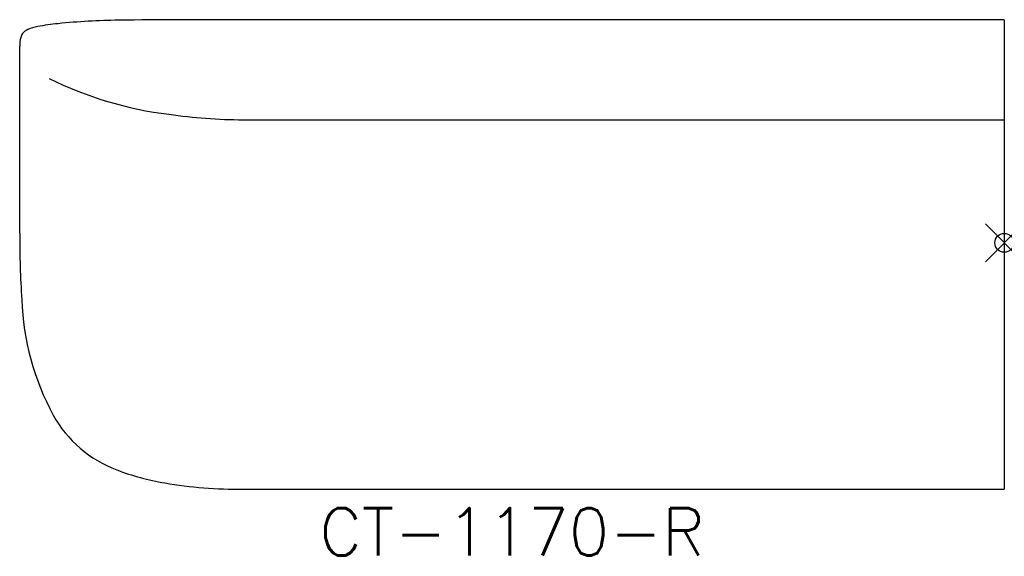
# Model space of a CAD drawing. Header units: inches. Extents: x -52 to 0, y -16.5 to 11.8.
import ezdxf
from ezdxf.enums import TextEntityAlignment as Align

# ---------------------------------------------------------------- set-up
doc = ezdxf.new("R2010")
doc.units = ezdxf.units.IN
doc.header["$MEASUREMENT"] = 0
doc.header["$PDMODE"] = 35
doc.layers.add('AFUCH-P', color=2, linetype='Continuous')
doc.layers.add('AFUCH-P-TN', color=2, linetype='Continuous')
doc.styles.get("Standard").update_dxf_attribs({"font": 'txt.shx'})

msp = doc.modelspace()

# ---------------------------------------------------------------- linework, layer by layer
at = {"layer": 'AFUCH-P'}
for p, q in [((0, 11.777), (-40.22, 11.777)), ((0, 11.777), (0, -13.004)), ((-52, 0.502), (-52, 10.375)), ((-40.22, 6.495), (0, 6.495)), ((-40.22, -13.004), (0, -13.004))]:
    msp.add_line(p, q, dxfattribs=at)
for centre, radius, start, end in [((-48.691, -1.152), 12.786, 95.746, 100.6273), ((-46.243, -25.513), 37.27, 90.8248, 95.7404), ((-41.757, -469.562), 481.341, 89.8152, 90.59781), ((-51.398, 10.719), 0.562, 144.2349, 166.7115), ((-51.279, 10.575), 0.744, 113.4736, 140.5859), ((-50.598, 8.951), 2.506, 100.3633, 112.9752), ((-49.653, 10.344), 2.348, 167.6083, 179.2422), ((-41.752, 26.25), 19.606, 243.6567, 263.0782), ((-40.04, 35.126), 28.631, 261.8162, 269.6694), ((-3.902, 0.313), 48.099, 179.7746, 183.9517), ((-38.182, -2.546), 13.711, 181.9059, 208.5269), ((-44.665, -6.033), 6.35, 208.8147, 249.6188), ((-42.183, 0.301), 13.153, 249.0929, 260.5671), ((-40.445, 10.045), 23.05, 260.2738, 270.5959)]:
    msp.add_arc(centre, radius, start, end, dxfattribs=at)
msp.add_point((0, 0), dxfattribs=at)

# ---------------------------------------------------------------- texts
at = {"layer": 'AFUCH-P-TN'}
msp.add_text('CT-1170-R', height=2.5, dxfattribs=at).set_placement((-26, -16.504), align=Align.CENTER)

doc.saveas('drawing.dxf')
